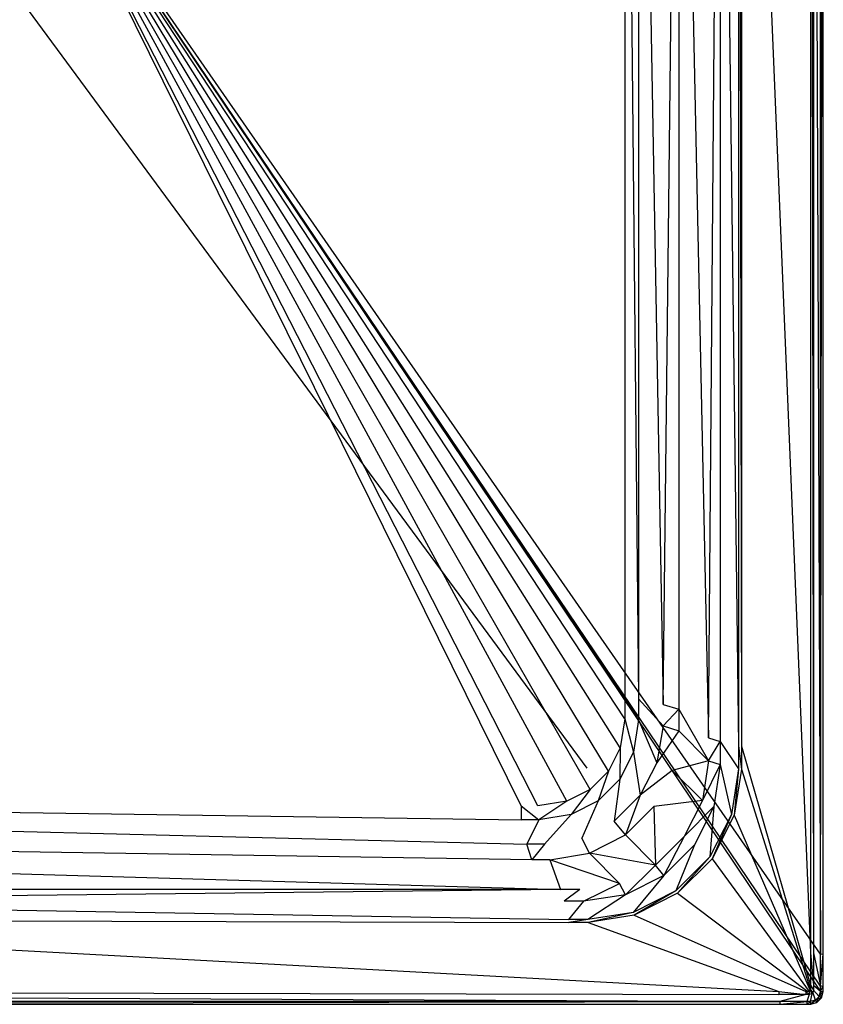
# Model space of a CAD drawing. Extents: x 0 to 0.8, y -1 to 0.
# Tile 2 of 6: x 0.39 to 0.8, y -1 to -0.5. Entities that reach past the tile are written whole.
import ezdxf

# ---------------------------------------------------------------- set-up
doc = ezdxf.new("R2010")
doc.units = 0
doc.layers.add('L2_WANNE_N_606180__0___REPLACEM', color=7, linetype='CONTINUOUS')
doc.layers.add('L3_TEXTUR_N_606180__0___REPLACE', color=7, linetype='CONTINUOUS')

msp = doc.modelspace()

# ---------------------------------------------------------------- linework, layer by layer
at = {"layer": 'L2_WANNE_N_606180__0___REPLACEM', "color": 8}
for points, invisible_edges in [([(0.4, -0.4), (0.001432, -0.977681), (0.001432, -0.022008), (0.4, -0.4)], 14), ([(0.798568, -0.97447), (0.4, -0.4), (0.798568, -0.021671), (0.798568, -0.97447)], 14), ([(0.758492, -0.128993, 0.06), (0.793531, -0.973847, 0.06), (0.793531, -0.022301, 0.06), (0.758492, -0.128993, 0.06)], 14), ([(0.795023, -0.973847, 0.06), (0.793531, -0.022301, 0.06), (0.793531, -0.973847, 0.06), (0.795023, -0.973847, 0.06)], 13), ([(0.793531, -0.022301, 0.06), (0.795023, -0.973847, 0.06), (0.795023, -0.022301, 0.06), (0.793531, -0.022301, 0.06)], 14), ([(0.795023, -0.022301, 0.06), (0.798525, -0.974285, 0.058542), (0.798525, -0.021858, 0.058542), (0.795023, -0.022301, 0.06)], 14), ([(0.798525, -0.974285, 0.058542), (0.795023, -0.022301, 0.06), (0.795023, -0.973847, 0.06), (0.798525, -0.974285, 0.058542)], 13), ([(0.8, -0.021671, 0.055023), (0.798525, -0.974285, 0.058542), (0.8, -0.97447, 0.055023), (0.8, -0.021671, 0.055023)], 13), ([(0.798525, -0.974285, 0.058542), (0.8, -0.021671, 0.055023), (0.798525, -0.021858, 0.058542), (0.798525, -0.974285, 0.058542)], 14), ([(0.8, -0.021671), (0.798568, -0.97447), (0.798568, -0.021671), (0.8, -0.021671)], 13), ([(0.798568, -0.97447), (0.8, -0.021671), (0.8, -0.97447), (0.798568, -0.97447)], 14), ([(0.8, -0.021671), (0.8, -0.97447, 0.001982), (0.8, -0.97447), (0.8, -0.021671)], 13), ([(0.8, -0.97447, 0.001982), (0.8, -0.021671), (0.8, -0.021671, 0.001982), (0.8, -0.97447, 0.001982)], 14), ([(0.8, -0.021671, 0.053041), (0.8, -0.97447, 0.055023), (0.8, -0.97447, 0.053041), (0.8, -0.021671, 0.053041)], 13), ([(0.8, -0.97447, 0.055023), (0.8, -0.021671, 0.053041), (0.8, -0.021671, 0.055023), (0.8, -0.97447, 0.055023)], 14), ([(0.8, -0.021671, 0.001982), (0.8, -0.97447, 0.053041), (0.8, -0.97447, 0.001982), (0.8, -0.021671, 0.001982)], 13), ([(0.8, -0.97447, 0.053041), (0.8, -0.021671, 0.001982), (0.8, -0.021671, 0.053041), (0.8, -0.97447, 0.053041)], 14), ([(0.747623, -0.131263, 0.056655), (0.757, -0.868747, 0.06), (0.757, -0.129106, 0.06), (0.747623, -0.131263, 0.056655)], 14), ([(0.757, -0.129106, 0.06), (0.758492, -0.86886, 0.06), (0.758492, -0.128993, 0.06), (0.757, -0.129106, 0.06)], 14), ([(0.758492, -0.86886, 0.06), (0.757, -0.129106, 0.06), (0.757, -0.868747, 0.06), (0.758492, -0.86886, 0.06)], 13), ([(0.793531, -0.973847, 0.06), (0.758492, -0.128993, 0.06), (0.758492, -0.86886, 0.06), (0.793531, -0.973847, 0.06)], 13), ([(0.726578, -0.147809, 0.035225), (0.741752, -0.864731, 0.048581), (0.741752, -0.133154, 0.048581), (0.726578, -0.147809, 0.035225)], 14), ([(0.747623, -0.131263, 0.056655), (0.741752, -0.864731, 0.048581), (0.747623, -0.866607, 0.056655), (0.747623, -0.131263, 0.056655)], 13), ([(0.741752, -0.864731, 0.048581), (0.747623, -0.131263, 0.056655), (0.741752, -0.133154, 0.048581), (0.741752, -0.864731, 0.048581)], 14), ([(0.757, -0.868747, 0.06), (0.747623, -0.131263, 0.056655), (0.747623, -0.866607, 0.056655), (0.757, -0.868747, 0.06)], 13), ([(0.726578, -0.147809, 0.035225), (0.718751, -0.847691, 0.024459), (0.726578, -0.850193, 0.035225), (0.726578, -0.147809, 0.035225)], 13), ([(0.718751, -0.847691, 0.024459), (0.726578, -0.147809, 0.035225), (0.718751, -0.15033, 0.024459), (0.718751, -0.847691, 0.024459)], 14), ([(0.741752, -0.864731, 0.048581), (0.726578, -0.147809, 0.035225), (0.726578, -0.850193, 0.035225), (0.741752, -0.864731, 0.048581)], 13), ([(0.4, -0.4, 0.02), (0.10076, -0.152803, 0.02), (0.10076, -0.846922, 0.02), (0.4, -0.4, 0.02)], 14), ([(0.69924, -0.153207, 0.02), (0.4, -0.4, 0.02), (0.69924, -0.844838, 0.02), (0.69924, -0.153207, 0.02)], 14), ([(0.706248, -0.844838, 0.02), (0.69924, -0.153207, 0.02), (0.69924, -0.844838, 0.02), (0.706248, -0.844838, 0.02)], 13), ([(0.69924, -0.153207, 0.02), (0.706248, -0.844838, 0.02), (0.706248, -0.153207, 0.02), (0.69924, -0.153207, 0.02)], 14), ([(0.706248, -0.153207, 0.02), (0.718751, -0.847691, 0.024459), (0.718751, -0.15033, 0.024459), (0.706248, -0.153207, 0.02)], 14), ([(0.718751, -0.847691, 0.024459), (0.706248, -0.153207, 0.02), (0.706248, -0.844838, 0.02), (0.718751, -0.847691, 0.024459)], 13), ([(0.4, -0.4), (0.002158, -0.995999), (0.001432, -0.993292), (0.4, -0.4)], 14), ([(0.4, -0.4), (0.001432, -0.993292), (0.001432, -0.990874), (0.4, -0.4)], 14), ([(0.4, -0.4), (0.001432, -0.990874), (0.001432, -0.977681), (0.4, -0.4)], 14), ([(0.4, -0.4), (0.004001, -0.997842), (0.002158, -0.995999), (0.4, -0.4)], 14), ([(0.4, -0.4), (0.006708, -0.998568), (0.004001, -0.997842), (0.4, -0.4)], 14), ([(0.4, -0.4), (0.008724, -0.998568), (0.006708, -0.998568), (0.4, -0.4)], 14), ([(0.4, -0.4), (0.023596, -0.998568), (0.008724, -0.998568), (0.4, -0.4)], 14), ([(0.778066, -0.998568), (0.023596, -0.998568), (0.4, -0.4), (0.778066, -0.998568)], 14), ([(0.4, -0.4, 0.02), (0.10076, -0.846922, 0.02), (0.10076, -0.854998, 0.02), (0.4, -0.4, 0.02)], 14), ([(0.4, -0.4, 0.02), (0.10076, -0.854998, 0.02), (0.103109, -0.869832, 0.02), (0.4, -0.4, 0.02)], 14), ([(0.4, -0.4, 0.02), (0.103109, -0.869832, 0.02), (0.109095, -0.881581, 0.02), (0.4, -0.4, 0.02)], 14), ([(0.4, -0.4, 0.02), (0.109095, -0.881581, 0.02), (0.118419, -0.890905, 0.02), (0.4, -0.4, 0.02)], 14), ([(0.4, -0.4, 0.02), (0.118419, -0.890905, 0.02), (0.130168, -0.896891, 0.02), (0.4, -0.4, 0.02)], 14), ([(0.4, -0.4, 0.02), (0.130168, -0.896891, 0.02), (0.145002, -0.89924, 0.02), (0.4, -0.4, 0.02)], 14), ([(0.4, -0.4, 0.02), (0.145002, -0.89924, 0.02), (0.154157, -0.89924, 0.02), (0.4, -0.4, 0.02)], 14), ([(0.646567, -0.89924, 0.02), (0.4, -0.4, 0.02), (0.154157, -0.89924, 0.02), (0.646567, -0.89924, 0.02)], 14), ([(0.654998, -0.89924, 0.02), (0.4, -0.4, 0.02), (0.646567, -0.89924, 0.02), (0.654998, -0.89924, 0.02)], 14), ([(0.669832, -0.896891, 0.02), (0.4, -0.4, 0.02), (0.654998, -0.89924, 0.02), (0.669832, -0.896891, 0.02)], 14), ([(0.681581, -0.890905, 0.02), (0.4, -0.4, 0.02), (0.669832, -0.896891, 0.02), (0.681581, -0.890905, 0.02)], 14), ([(0.690905, -0.881581, 0.02), (0.4, -0.4, 0.02), (0.681581, -0.890905, 0.02), (0.690905, -0.881581, 0.02)], 14), ([(0.696891, -0.869832, 0.02), (0.4, -0.4, 0.02), (0.690905, -0.881581, 0.02), (0.696891, -0.869832, 0.02)], 14), ([(0.69924, -0.854998, 0.02), (0.4, -0.4, 0.02), (0.696891, -0.869832, 0.02), (0.69924, -0.854998, 0.02)], 14), ([(0.69924, -0.844838, 0.02), (0.4, -0.4, 0.02), (0.69924, -0.854998, 0.02), (0.69924, -0.844838, 0.02)], 14), ([(0.798568, -0.990872), (0.4, -0.4), (0.798568, -0.97447), (0.798568, -0.990872)], 14), ([(0.798568, -0.993292), (0.4, -0.4), (0.798568, -0.990872), (0.798568, -0.993292)], 14), ([(0.798568, -0.993292), (0.797842, -0.995999), (0.4, -0.4), (0.798568, -0.993292)], 14), ([(0.797842, -0.995999), (0.795999, -0.997842), (0.4, -0.4), (0.797842, -0.995999)], 14), ([(0.795999, -0.997842), (0.793292, -0.998568), (0.4, -0.4), (0.795999, -0.997842)], 14), ([(0.793292, -0.998568), (0.791828, -0.998568), (0.4, -0.4), (0.793292, -0.998568)], 14), ([(0.791828, -0.998568), (0.778066, -0.998568), (0.4, -0.4), (0.791828, -0.998568)], 14), ([(0.706248, -0.855549, 0.02), (0.69924, -0.844838, 0.02), (0.69924, -0.854998, 0.02), (0.706248, -0.855549, 0.02)], 13), ([(0.69924, -0.844838, 0.02), (0.706248, -0.855549, 0.02), (0.706248, -0.844838, 0.02), (0.69924, -0.844838, 0.02)], 14), ([(0.718751, -0.858528, 0.024459), (0.706248, -0.844838, 0.02), (0.706248, -0.855549, 0.02), (0.718751, -0.858528, 0.024459)], 13), ([(0.706248, -0.844838, 0.02), (0.718751, -0.858528, 0.024459), (0.718751, -0.847691, 0.024459), (0.706248, -0.844838, 0.02)], 14), ([(0.718751, -0.858528, 0.024459), (0.726578, -0.850193, 0.035225), (0.718751, -0.847691, 0.024459), (0.718751, -0.858528, 0.024459)], 14), ([(0.703638, -0.872025, 0.02), (0.69924, -0.854998, 0.02), (0.696891, -0.869832, 0.02), (0.703638, -0.872025, 0.02)], 13), ([(0.69924, -0.854998, 0.02), (0.703638, -0.872025, 0.02), (0.706248, -0.855549, 0.02), (0.69924, -0.854998, 0.02)], 14), ([(0.726578, -0.850193, 0.035225), (0.718751, -0.858528, 0.024459), (0.726578, -0.861139, 0.035225), (0.726578, -0.850193, 0.035225)], 13), ([(0.741752, -0.876313, 0.048581), (0.726578, -0.850193, 0.035225), (0.726578, -0.861139, 0.035225), (0.741752, -0.876313, 0.048581)], 13), ([(0.726578, -0.850193, 0.035225), (0.741752, -0.876313, 0.048581), (0.741752, -0.864731, 0.048581), (0.726578, -0.850193, 0.035225)], 14), ([(0.71556, -0.877333, 0.024402), (0.706248, -0.855549, 0.02), (0.703638, -0.872025, 0.02), (0.71556, -0.877333, 0.024402)], 13), ([(0.706248, -0.855549, 0.02), (0.71556, -0.877333, 0.024402), (0.718751, -0.858528, 0.024459), (0.706248, -0.855549, 0.02)], 14), ([(0.718751, -0.858528, 0.024459), (0.71556, -0.877333, 0.024402), (0.726578, -0.861139, 0.035225), (0.718751, -0.858528, 0.024459)], 14), ([(0.726578, -0.861139, 0.035225), (0.71556, -0.877333, 0.024402), (0.72332, -0.881305, 0.03503), (0.726578, -0.861139, 0.035225)], 14), ([(0.741752, -0.876313, 0.048581), (0.726578, -0.861139, 0.035225), (0.72332, -0.881305, 0.03503), (0.741752, -0.876313, 0.048581)], 14), ([(0.741752, -0.876313, 0.048581), (0.747623, -0.866607, 0.056655), (0.741752, -0.864731, 0.048581), (0.741752, -0.876313, 0.048581)], 14), ([(0.696644, -0.885751, 0.02), (0.696891, -0.869832, 0.02), (0.690905, -0.881581, 0.02), (0.696644, -0.885751, 0.02)], 13), ([(0.696891, -0.869832, 0.02), (0.696644, -0.885751, 0.02), (0.703638, -0.872025, 0.02), (0.696891, -0.869832, 0.02)], 14), ([(0.747623, -0.866607, 0.056655), (0.741752, -0.876313, 0.048581), (0.747623, -0.878271, 0.056655), (0.747623, -0.866607, 0.056655)], 13), ([(0.757, -0.880505, 0.06), (0.747623, -0.866607, 0.056655), (0.747623, -0.878271, 0.056655), (0.757, -0.880505, 0.06)], 13), ([(0.747623, -0.866607, 0.056655), (0.757, -0.880505, 0.06), (0.757, -0.868747, 0.06), (0.747623, -0.866607, 0.056655)], 14), ([(0.758492, -0.880623, 0.06), (0.757, -0.868747, 0.06), (0.757, -0.880505, 0.06), (0.758492, -0.880623, 0.06)], 13), ([(0.757, -0.868747, 0.06), (0.758492, -0.880623, 0.06), (0.758492, -0.86886, 0.06), (0.757, -0.868747, 0.06)], 14), ([(0.793531, -0.990221, 0.06), (0.758492, -0.86886, 0.06), (0.758492, -0.880623, 0.06), (0.793531, -0.990221, 0.06)], 13), ([(0.758492, -0.86886, 0.06), (0.793531, -0.990221, 0.06), (0.793531, -0.973847, 0.06), (0.758492, -0.86886, 0.06)], 14), ([(0.706997, -0.893848, 0.02436), (0.703638, -0.872025, 0.02), (0.696644, -0.885751, 0.02), (0.706997, -0.893848, 0.02436)], 13), ([(0.703638, -0.872025, 0.02), (0.706997, -0.893848, 0.02436), (0.71556, -0.877333, 0.024402), (0.703638, -0.872025, 0.02)], 14), ([(0.71556, -0.877333, 0.024402), (0.706997, -0.893848, 0.02436), (0.72332, -0.881305, 0.03503), (0.71556, -0.877333, 0.024402)], 14), ([(0.741752, -0.876313, 0.048581), (0.72332, -0.881305, 0.03503), (0.738591, -0.896577, 0.048727), (0.741752, -0.876313, 0.048581)], 14), ([(0.741752, -0.876313, 0.048581), (0.738591, -0.896577, 0.048727), (0.747623, -0.878271, 0.056655), (0.741752, -0.876313, 0.048581)], 14), ([(0.747623, -0.878271, 0.056655), (0.738591, -0.896577, 0.048727), (0.744411, -0.899556, 0.056698), (0.747623, -0.878271, 0.056655)], 14), ([(0.753352, -0.903537, 0.06), (0.747623, -0.878271, 0.056655), (0.744411, -0.899556, 0.056698), (0.753352, -0.903537, 0.06)], 13), ([(0.747623, -0.878271, 0.056655), (0.753352, -0.903537, 0.06), (0.757, -0.880505, 0.06), (0.747623, -0.878271, 0.056655)], 14), ([(0.685751, -0.896644, 0.02), (0.690905, -0.881581, 0.02), (0.681581, -0.890905, 0.02), (0.685751, -0.896644, 0.02)], 13), ([(0.690905, -0.881581, 0.02), (0.685751, -0.896644, 0.02), (0.696644, -0.885751, 0.02), (0.690905, -0.881581, 0.02)], 14), ([(0.72332, -0.881305, 0.03503), (0.706997, -0.893848, 0.02436), (0.713984, -0.899507, 0.034887), (0.72332, -0.881305, 0.03503)], 14), ([(0.738591, -0.896577, 0.048727), (0.72332, -0.881305, 0.03503), (0.713984, -0.899507, 0.034887), (0.738591, -0.896577, 0.048727)], 14), ([(0.754789, -0.904004, 0.06), (0.757, -0.880505, 0.06), (0.753352, -0.903537, 0.06), (0.754789, -0.904004, 0.06)], 13), ([(0.757, -0.880505, 0.06), (0.754789, -0.904004, 0.06), (0.758492, -0.880623, 0.06), (0.757, -0.880505, 0.06)], 14), ([(0.793531, -0.992628, 0.06), (0.758492, -0.880623, 0.06), (0.754789, -0.904004, 0.06), (0.793531, -0.992628, 0.06)], 13), ([(0.758492, -0.880623, 0.06), (0.793531, -0.992628, 0.06), (0.793531, -0.990221, 0.06), (0.758492, -0.880623, 0.06)], 14), ([(0.693848, -0.906997, 0.02436), (0.696644, -0.885751, 0.02), (0.685751, -0.896644, 0.02), (0.693848, -0.906997, 0.02436)], 13), ([(0.696644, -0.885751, 0.02), (0.693848, -0.906997, 0.02436), (0.706997, -0.893848, 0.02436), (0.696644, -0.885751, 0.02)], 14), ([(0.672025, -0.903638, 0.02), (0.681581, -0.890905, 0.02), (0.669832, -0.896891, 0.02), (0.672025, -0.903638, 0.02)], 13), ([(0.681581, -0.890905, 0.02), (0.672025, -0.903638, 0.02), (0.685751, -0.896644, 0.02), (0.681581, -0.890905, 0.02)], 14), ([(0.699507, -0.913984, 0.034887), (0.706997, -0.893848, 0.02436), (0.693848, -0.906997, 0.02436), (0.699507, -0.913984, 0.034887)], 13), ([(0.706997, -0.893848, 0.02436), (0.699507, -0.913984, 0.034887), (0.713984, -0.899507, 0.034887), (0.706997, -0.893848, 0.02436)], 14), ([(0.646567, -0.906248, 0.02), (0.154157, -0.89924, 0.02), (0.154157, -0.906248, 0.02), (0.646567, -0.906248, 0.02)], 13), ([(0.154157, -0.89924, 0.02), (0.646567, -0.906248, 0.02), (0.646567, -0.89924, 0.02), (0.154157, -0.89924, 0.02)], 14), ([(0.655549, -0.906248, 0.02), (0.646567, -0.89924, 0.02), (0.646567, -0.906248, 0.02), (0.655549, -0.906248, 0.02)], 13), ([(0.646567, -0.89924, 0.02), (0.655549, -0.906248, 0.02), (0.654998, -0.89924, 0.02), (0.646567, -0.89924, 0.02)], 14), ([(0.655549, -0.906248, 0.02), (0.669832, -0.896891, 0.02), (0.654998, -0.89924, 0.02), (0.655549, -0.906248, 0.02)], 13), ([(0.669832, -0.896891, 0.02), (0.655549, -0.906248, 0.02), (0.672025, -0.903638, 0.02), (0.669832, -0.896891, 0.02)], 14), ([(0.677333, -0.91556, 0.024402), (0.685751, -0.896644, 0.02), (0.672025, -0.903638, 0.02), (0.677333, -0.91556, 0.024402)], 13), ([(0.685751, -0.896644, 0.02), (0.677333, -0.91556, 0.024402), (0.693848, -0.906997, 0.02436), (0.685751, -0.896644, 0.02)], 14), ([(0.714849, -0.929327, 0.048835), (0.713984, -0.899507, 0.034887), (0.699507, -0.913984, 0.034887), (0.714849, -0.929327, 0.048835)], 13), ([(0.738591, -0.896577, 0.048727), (0.713984, -0.899507, 0.034887), (0.729327, -0.914849, 0.048835), (0.738591, -0.896577, 0.048727)], 14), ([(0.713984, -0.899507, 0.034887), (0.714849, -0.929327, 0.048835), (0.729327, -0.914849, 0.048835), (0.713984, -0.899507, 0.034887)], 14), ([(0.738591, -0.896577, 0.048727), (0.729327, -0.914849, 0.048835), (0.744411, -0.899556, 0.056698), (0.738591, -0.896577, 0.048727)], 14), ([(0.744411, -0.899556, 0.056698), (0.729327, -0.914849, 0.048835), (0.734567, -0.919094, 0.05673), (0.744411, -0.899556, 0.056698)], 14), ([(0.742331, -0.925166, 0.06), (0.744411, -0.899556, 0.056698), (0.734567, -0.919094, 0.05673), (0.742331, -0.925166, 0.06)], 13), ([(0.744411, -0.899556, 0.056698), (0.742331, -0.925166, 0.06), (0.753352, -0.903537, 0.06), (0.744411, -0.899556, 0.056698)], 14), ([(0.658528, -0.918751, 0.024459), (0.672025, -0.903638, 0.02), (0.655549, -0.906248, 0.02), (0.658528, -0.918751, 0.024459)], 13), ([(0.672025, -0.903638, 0.02), (0.658528, -0.918751, 0.024459), (0.677333, -0.91556, 0.024402), (0.672025, -0.903638, 0.02)], 14), ([(0.743554, -0.926054, 0.06), (0.753352, -0.903537, 0.06), (0.742331, -0.925166, 0.06), (0.743554, -0.926054, 0.06)], 13), ([(0.753352, -0.903537, 0.06), (0.743554, -0.926054, 0.06), (0.754789, -0.904004, 0.06), (0.753352, -0.903537, 0.06)], 14), ([(0.793252, -0.993034, 0.06), (0.754789, -0.904004, 0.06), (0.743554, -0.926054, 0.06), (0.793252, -0.993034, 0.06)], 13), ([(0.754789, -0.904004, 0.06), (0.793252, -0.993034, 0.06), (0.793531, -0.992628, 0.06), (0.754789, -0.904004, 0.06)], 14), ([(0.649441, -0.918751, 0.024459), (0.154157, -0.906248, 0.02), (0.151292, -0.918751, 0.024459), (0.649441, -0.918751, 0.024459)], 13), ([(0.154157, -0.906248, 0.02), (0.649441, -0.918751, 0.024459), (0.646567, -0.906248, 0.02), (0.154157, -0.906248, 0.02)], 14), ([(0.649441, -0.918751, 0.024459), (0.655549, -0.906248, 0.02), (0.646567, -0.906248, 0.02), (0.649441, -0.918751, 0.024459)], 13), ([(0.655549, -0.906248, 0.02), (0.649441, -0.918751, 0.024459), (0.658528, -0.918751, 0.024459), (0.655549, -0.906248, 0.02)], 14), ([(0.699507, -0.913984, 0.034887), (0.693848, -0.906997, 0.02436), (0.677333, -0.91556, 0.024402), (0.699507, -0.913984, 0.034887)], 14), ([(0.681305, -0.92332, 0.03503), (0.699507, -0.913984, 0.034887), (0.677333, -0.91556, 0.024402), (0.681305, -0.92332, 0.03503)], 14), ([(0.714849, -0.929327, 0.048835), (0.699507, -0.913984, 0.034887), (0.681305, -0.92332, 0.03503), (0.714849, -0.929327, 0.048835)], 14), ([(0.719094, -0.934567, 0.05673), (0.729327, -0.914849, 0.048835), (0.714849, -0.929327, 0.048835), (0.719094, -0.934567, 0.05673)], 13), ([(0.729327, -0.914849, 0.048835), (0.719094, -0.934567, 0.05673), (0.734567, -0.919094, 0.05673), (0.729327, -0.914849, 0.048835)], 14), ([(0.65196, -0.926578, 0.035225), (0.151292, -0.918751, 0.024459), (0.14878, -0.926578, 0.035225), (0.65196, -0.926578, 0.035225)], 14), ([(0.151292, -0.918751, 0.024459), (0.65196, -0.926578, 0.035225), (0.649441, -0.918751, 0.024459), (0.151292, -0.918751, 0.024459)], 13), ([(0.65196, -0.926578, 0.035225), (0.658528, -0.918751, 0.024459), (0.649441, -0.918751, 0.024459), (0.65196, -0.926578, 0.035225)], 13), ([(0.658528, -0.918751, 0.024459), (0.65196, -0.926578, 0.035225), (0.661139, -0.926578, 0.035225), (0.658528, -0.918751, 0.024459)], 14), ([(0.681305, -0.92332, 0.03503), (0.677333, -0.91556, 0.024402), (0.658528, -0.918751, 0.024459), (0.681305, -0.92332, 0.03503)], 14), ([(0.661139, -0.926578, 0.035225), (0.681305, -0.92332, 0.03503), (0.658528, -0.918751, 0.024459), (0.661139, -0.926578, 0.035225)], 14), ([(0.725166, -0.942331, 0.06), (0.734567, -0.919094, 0.05673), (0.719094, -0.934567, 0.05673), (0.725166, -0.942331, 0.06)], 13), ([(0.734567, -0.919094, 0.05673), (0.725166, -0.942331, 0.06), (0.742331, -0.925166, 0.06), (0.734567, -0.919094, 0.05673)], 14), ([(0.696577, -0.938591, 0.048727), (0.681305, -0.92332, 0.03503), (0.661139, -0.926578, 0.035225), (0.696577, -0.938591, 0.048727)], 14), ([(0.714849, -0.929327, 0.048835), (0.681305, -0.92332, 0.03503), (0.696577, -0.938591, 0.048727), (0.714849, -0.929327, 0.048835)], 14), ([(0.666601, -0.941752, 0.048581), (0.14878, -0.926578, 0.035225), (0.134182, -0.941752, 0.048581), (0.666601, -0.941752, 0.048581)], 13), ([(0.14878, -0.926578, 0.035225), (0.666601, -0.941752, 0.048581), (0.65196, -0.926578, 0.035225), (0.14878, -0.926578, 0.035225)], 14), ([(0.666601, -0.941752, 0.048581), (0.661139, -0.926578, 0.035225), (0.65196, -0.926578, 0.035225), (0.666601, -0.941752, 0.048581)], 13), ([(0.696577, -0.938591, 0.048727), (0.661139, -0.926578, 0.035225), (0.676313, -0.941752, 0.048581), (0.696577, -0.938591, 0.048727)], 14), ([(0.661139, -0.926578, 0.035225), (0.666601, -0.941752, 0.048581), (0.676313, -0.941752, 0.048581), (0.661139, -0.926578, 0.035225)], 14), ([(0.699556, -0.944411, 0.056698), (0.714849, -0.929327, 0.048835), (0.696577, -0.938591, 0.048727), (0.699556, -0.944411, 0.056698)], 14), ([(0.719094, -0.934567, 0.05673), (0.714849, -0.929327, 0.048835), (0.699556, -0.944411, 0.056698), (0.719094, -0.934567, 0.05673)], 14), ([(0.726054, -0.943554, 0.06), (0.742331, -0.925166, 0.06), (0.725166, -0.942331, 0.06), (0.726054, -0.943554, 0.06)], 13), ([(0.742331, -0.925166, 0.06), (0.726054, -0.943554, 0.06), (0.743554, -0.926054, 0.06), (0.742331, -0.925166, 0.06)], 14), ([(0.792812, -0.993424, 0.06), (0.743554, -0.926054, 0.06), (0.726054, -0.943554, 0.06), (0.792812, -0.993424, 0.06)], 13), ([(0.743554, -0.926054, 0.06), (0.792812, -0.993424, 0.06), (0.793252, -0.993034, 0.06), (0.743554, -0.926054, 0.06)], 14), ([(0.703537, -0.953352, 0.06), (0.719094, -0.934567, 0.05673), (0.699556, -0.944411, 0.056698), (0.703537, -0.953352, 0.06)], 13), ([(0.719094, -0.934567, 0.05673), (0.703537, -0.953352, 0.06), (0.725166, -0.942331, 0.06), (0.719094, -0.934567, 0.05673)], 14), ([(0.678271, -0.947623, 0.056655), (0.696577, -0.938591, 0.048727), (0.676313, -0.941752, 0.048581), (0.678271, -0.947623, 0.056655)], 14), ([(0.699556, -0.944411, 0.056698), (0.696577, -0.938591, 0.048727), (0.678271, -0.947623, 0.056655), (0.699556, -0.944411, 0.056698)], 14), ([(0.132298, -0.947623, 0.056655), (0.666601, -0.941752, 0.048581), (0.134182, -0.941752, 0.048581), (0.132298, -0.947623, 0.056655)], 13), ([(0.666601, -0.941752, 0.048581), (0.132298, -0.947623, 0.056655), (0.668491, -0.947623, 0.056655), (0.666601, -0.941752, 0.048581)], 14), ([(0.668491, -0.947623, 0.056655), (0.676313, -0.941752, 0.048581), (0.666601, -0.941752, 0.048581), (0.668491, -0.947623, 0.056655)], 13), ([(0.676313, -0.941752, 0.048581), (0.668491, -0.947623, 0.056655), (0.678271, -0.947623, 0.056655), (0.676313, -0.941752, 0.048581)], 14), ([(0.680505, -0.957, 0.06), (0.699556, -0.944411, 0.056698), (0.678271, -0.947623, 0.056655), (0.680505, -0.957, 0.06)], 13), ([(0.699556, -0.944411, 0.056698), (0.680505, -0.957, 0.06), (0.703537, -0.953352, 0.06), (0.699556, -0.944411, 0.056698)], 14), ([(0.704004, -0.954789, 0.06), (0.725166, -0.942331, 0.06), (0.703537, -0.953352, 0.06), (0.704004, -0.954789, 0.06)], 13), ([(0.725166, -0.942331, 0.06), (0.704004, -0.954789, 0.06), (0.726054, -0.943554, 0.06), (0.725166, -0.942331, 0.06)], 14), ([(0.792194, -0.993531, 0.06), (0.726054, -0.943554, 0.06), (0.704004, -0.954789, 0.06), (0.792194, -0.993531, 0.06)], 13), ([(0.726054, -0.943554, 0.06), (0.792194, -0.993531, 0.06), (0.792812, -0.993424, 0.06), (0.726054, -0.943554, 0.06)], 14), ([(0.670646, -0.957, 0.06), (0.132298, -0.947623, 0.056655), (0.130149, -0.957, 0.06), (0.670646, -0.957, 0.06)], 13), ([(0.132298, -0.947623, 0.056655), (0.670646, -0.957, 0.06), (0.668491, -0.947623, 0.056655), (0.132298, -0.947623, 0.056655)], 14), ([(0.670646, -0.957, 0.06), (0.678271, -0.947623, 0.056655), (0.668491, -0.947623, 0.056655), (0.670646, -0.957, 0.06)], 13), ([(0.678271, -0.947623, 0.056655), (0.670646, -0.957, 0.06), (0.680505, -0.957, 0.06), (0.678271, -0.947623, 0.056655)], 14), ([(0.680623, -0.958492, 0.06), (0.703537, -0.953352, 0.06), (0.680505, -0.957, 0.06), (0.680623, -0.958492, 0.06)], 13), ([(0.703537, -0.953352, 0.06), (0.680623, -0.958492, 0.06), (0.704004, -0.954789, 0.06), (0.703537, -0.953352, 0.06)], 14), ([(0.791176, -0.993531, 0.06), (0.704004, -0.954789, 0.06), (0.680623, -0.958492, 0.06), (0.791176, -0.993531, 0.06)], 13), ([(0.704004, -0.954789, 0.06), (0.791176, -0.993531, 0.06), (0.792194, -0.993531, 0.06), (0.704004, -0.954789, 0.06)], 14), ([(0.777436, -0.993531, 0.06), (0.130036, -0.958492, 0.06), (0.024223, -0.993531, 0.06), (0.777436, -0.993531, 0.06)], 13), ([(0.670759, -0.958492, 0.06), (0.130149, -0.957, 0.06), (0.130036, -0.958492, 0.06), (0.670759, -0.958492, 0.06)], 13), ([(0.130036, -0.958492, 0.06), (0.777436, -0.993531, 0.06), (0.670759, -0.958492, 0.06), (0.130036, -0.958492, 0.06)], 14), ([(0.130149, -0.957, 0.06), (0.670759, -0.958492, 0.06), (0.670646, -0.957, 0.06), (0.130149, -0.957, 0.06)], 14), ([(0.670759, -0.958492, 0.06), (0.680505, -0.957, 0.06), (0.670646, -0.957, 0.06), (0.670759, -0.958492, 0.06)], 13), ([(0.680505, -0.957, 0.06), (0.670759, -0.958492, 0.06), (0.680623, -0.958492, 0.06), (0.680505, -0.957, 0.06)], 14), ([(0.777436, -0.993531, 0.06), (0.680623, -0.958492, 0.06), (0.670759, -0.958492, 0.06), (0.777436, -0.993531, 0.06)], 13), ([(0.680623, -0.958492, 0.06), (0.777436, -0.993531, 0.06), (0.791176, -0.993531, 0.06), (0.680623, -0.958492, 0.06)], 14), ([(0.795023, -0.990221, 0.06), (0.793531, -0.973847, 0.06), (0.793531, -0.990221, 0.06), (0.795023, -0.990221, 0.06)], 13), ([(0.793531, -0.973847, 0.06), (0.795023, -0.990221, 0.06), (0.795023, -0.973847, 0.06), (0.793531, -0.973847, 0.06)], 14), ([(0.798525, -0.990679, 0.058542), (0.795023, -0.973847, 0.06), (0.795023, -0.990221, 0.06), (0.798525, -0.990679, 0.058542)], 13), ([(0.795023, -0.973847, 0.06), (0.798525, -0.990679, 0.058542), (0.798525, -0.974285, 0.058542), (0.795023, -0.973847, 0.06)], 14), ([(0.798525, -0.990679, 0.058542), (0.8, -0.97447, 0.055023), (0.798525, -0.974285, 0.058542), (0.798525, -0.990679, 0.058542)], 14), ([(0.8, -0.97447, 0.055023), (0.798525, -0.990679, 0.058542), (0.8, -0.990872, 0.055023), (0.8, -0.97447, 0.055023)], 13), ([(0.8, -0.97447), (0.798568, -0.990872), (0.798568, -0.97447), (0.8, -0.97447)], 13), ([(0.798568, -0.990872), (0.8, -0.97447), (0.8, -0.990872), (0.798568, -0.990872)], 14), ([(0.8, -0.97447), (0.8, -0.990872, 0.001982), (0.8, -0.990872), (0.8, -0.97447)], 13), ([(0.8, -0.990872, 0.001982), (0.8, -0.97447), (0.8, -0.97447, 0.001982), (0.8, -0.990872, 0.001982)], 14), ([(0.8, -0.97447, 0.053041), (0.8, -0.990872, 0.055023), (0.8, -0.990872, 0.053041), (0.8, -0.97447, 0.053041)], 13), ([(0.8, -0.990872, 0.055023), (0.8, -0.97447, 0.053041), (0.8, -0.97447, 0.055023), (0.8, -0.990872, 0.055023)], 14), ([(0.8, -0.97447, 0.001982), (0.8, -0.990872, 0.053041), (0.8, -0.990872, 0.001982), (0.8, -0.97447, 0.001982)], 13), ([(0.8, -0.990872, 0.053041), (0.8, -0.97447, 0.001982), (0.8, -0.97447, 0.053041), (0.8, -0.990872, 0.053041)], 14), ([(0.777436, -0.995023, 0.06), (0.024223, -0.993531, 0.06), (0.024223, -0.995023, 0.06), (0.777436, -0.995023, 0.06)], 13), ([(0.024223, -0.993531, 0.06), (0.777436, -0.995023, 0.06), (0.777436, -0.993531, 0.06), (0.024223, -0.993531, 0.06)], 14), ([(0.791176, -0.995023, 0.06), (0.777436, -0.993531, 0.06), (0.777436, -0.995023, 0.06), (0.791176, -0.995023, 0.06)], 13), ([(0.777436, -0.993531, 0.06), (0.791176, -0.995023, 0.06), (0.791176, -0.993531, 0.06), (0.777436, -0.993531, 0.06)], 14), ([(0.792825, -0.995023, 0.06), (0.791176, -0.993531, 0.06), (0.791176, -0.995023, 0.06), (0.792825, -0.995023, 0.06)], 13), ([(0.791176, -0.993531, 0.06), (0.792825, -0.995023, 0.06), (0.792194, -0.993531, 0.06), (0.791176, -0.993531, 0.06)], 14), ([(0.792825, -0.995023, 0.06), (0.792812, -0.993424, 0.06), (0.792194, -0.993531, 0.06), (0.792825, -0.995023, 0.06)], 13), ([(0.794164, -0.994664, 0.06), (0.793252, -0.993034, 0.06), (0.792812, -0.993424, 0.06), (0.794164, -0.994664, 0.06)], 13), ([(0.792812, -0.993424, 0.06), (0.792825, -0.995023, 0.06), (0.794164, -0.994664, 0.06), (0.792812, -0.993424, 0.06)], 14), ([(0.793286, -0.998525, 0.058542), (0.794164, -0.994664, 0.06), (0.792825, -0.995023, 0.06), (0.793286, -0.998525, 0.058542)], 13), ([(0.794664, -0.994164, 0.06), (0.793531, -0.992628, 0.06), (0.793252, -0.993034, 0.06), (0.794664, -0.994164, 0.06)], 13), ([(0.793252, -0.993034, 0.06), (0.794164, -0.994664, 0.06), (0.794664, -0.994164, 0.06), (0.793252, -0.993034, 0.06)], 14), ([(0.794164, -0.994664, 0.06), (0.793286, -0.998525, 0.058542), (0.79595, -0.997758, 0.058542), (0.794164, -0.994664, 0.06)], 14), ([(0.795023, -0.992825, 0.06), (0.793531, -0.990221, 0.06), (0.793531, -0.992628, 0.06), (0.795023, -0.992825, 0.06)], 13), ([(0.793531, -0.990221, 0.06), (0.795023, -0.992825, 0.06), (0.795023, -0.990221, 0.06), (0.793531, -0.990221, 0.06)], 14), ([(0.793531, -0.992628, 0.06), (0.794664, -0.994164, 0.06), (0.795023, -0.992825, 0.06), (0.793531, -0.992628, 0.06)], 14), ([(0.79595, -0.997758, 0.058542), (0.794664, -0.994164, 0.06), (0.794164, -0.994664, 0.06), (0.79595, -0.997758, 0.058542)], 13), ([(0.797758, -0.99595, 0.058542), (0.795023, -0.992825, 0.06), (0.794664, -0.994164, 0.06), (0.797758, -0.99595, 0.058542)], 13), ([(0.794664, -0.994164, 0.06), (0.79595, -0.997758, 0.058542), (0.797758, -0.99595, 0.058542), (0.794664, -0.994164, 0.06)], 14), ([(0.798525, -0.993286, 0.058542), (0.795023, -0.990221, 0.06), (0.795023, -0.992825, 0.06), (0.798525, -0.993286, 0.058542)], 13), ([(0.795023, -0.990221, 0.06), (0.798525, -0.993286, 0.058542), (0.798525, -0.990679, 0.058542), (0.795023, -0.990221, 0.06)], 14), ([(0.795023, -0.992825, 0.06), (0.797758, -0.99595, 0.058542), (0.798525, -0.993286, 0.058542), (0.795023, -0.992825, 0.06)], 14), ([(0.798525, -0.993286, 0.058542), (0.797758, -0.99595, 0.058542), (0.8, -0.99348, 0.055023), (0.798525, -0.993286, 0.058542)], 14), ([(0.8, -0.99348, 0.055023), (0.797758, -0.99595, 0.058542), (0.799126, -0.99674, 0.055023), (0.8, -0.99348, 0.055023)], 14), ([(0.798568, -0.993292), (0.799126, -0.99674), (0.797842, -0.995999), (0.798568, -0.993292)], 13), ([(0.798525, -0.993286, 0.058542), (0.8, -0.990872, 0.055023), (0.798525, -0.990679, 0.058542), (0.798525, -0.993286, 0.058542)], 14), ([(0.8, -0.990872, 0.055023), (0.798525, -0.993286, 0.058542), (0.8, -0.99348, 0.055023), (0.8, -0.990872, 0.055023)], 13), ([(0.8, -0.990872), (0.798568, -0.993292), (0.798568, -0.990872), (0.8, -0.990872)], 13), ([(0.798568, -0.993292), (0.8, -0.990872), (0.8, -0.99348), (0.798568, -0.993292)], 14), ([(0.799126, -0.99674), (0.798568, -0.993292), (0.8, -0.99348), (0.799126, -0.99674)], 14), ([(0.8, -0.99348), (0.799126, -0.99674, 0.001982), (0.799126, -0.99674), (0.8, -0.99348)], 13), ([(0.799126, -0.99674, 0.001982), (0.8, -0.99348), (0.8, -0.99348, 0.001982), (0.799126, -0.99674, 0.001982)], 14), ([(0.8, -0.99348, 0.053041), (0.799126, -0.99674, 0.055023), (0.799126, -0.99674, 0.053041), (0.8, -0.99348, 0.053041)], 13), ([(0.799126, -0.99674, 0.055023), (0.8, -0.99348, 0.053041), (0.8, -0.99348, 0.055023), (0.799126, -0.99674, 0.055023)], 14), ([(0.8, -0.99348, 0.001982), (0.799126, -0.99674, 0.053041), (0.799126, -0.99674, 0.001982), (0.8, -0.99348, 0.001982)], 13), ([(0.799126, -0.99674, 0.053041), (0.8, -0.99348, 0.001982), (0.8, -0.99348, 0.053041), (0.799126, -0.99674, 0.053041)], 14), ([(0.8, -0.990872), (0.8, -0.99348, 0.001982), (0.8, -0.99348), (0.8, -0.990872)], 13), ([(0.8, -0.99348, 0.001982), (0.8, -0.990872), (0.8, -0.990872, 0.001982), (0.8, -0.99348, 0.001982)], 14), ([(0.8, -0.990872, 0.053041), (0.8, -0.99348, 0.055023), (0.8, -0.99348, 0.053041), (0.8, -0.990872, 0.053041)], 13), ([(0.8, -0.99348, 0.055023), (0.8, -0.990872, 0.053041), (0.8, -0.990872, 0.055023), (0.8, -0.99348, 0.055023)], 14), ([(0.8, -0.990872, 0.001982), (0.8, -0.99348, 0.053041), (0.8, -0.99348, 0.001982), (0.8, -0.990872, 0.001982)], 13), ([(0.8, -0.99348, 0.053041), (0.8, -0.990872, 0.001982), (0.8, -0.990872, 0.053041), (0.8, -0.99348, 0.053041)], 14), ([(0.777879, -0.998525, 0.058542), (0.023596, -1, 0.055023), (0.778066, -1, 0.055023), (0.777879, -0.998525, 0.058542)], 13), ([(0.023596, -1, 0.055023), (0.777879, -0.998525, 0.058542), (0.023782, -0.998525, 0.058542), (0.023596, -1, 0.055023)], 14), ([(0.778066, -0.998568), (0.023596, -1), (0.023596, -0.998568), (0.778066, -0.998568)], 13), ([(0.023596, -1), (0.778066, -0.998568), (0.778066, -1), (0.023596, -1)], 14), ([(0.778066, -1, 0.001982), (0.023596, -1, 0.053041), (0.023596, -1, 0.001982), (0.778066, -1, 0.001982)], 13), ([(0.023596, -1, 0.053041), (0.778066, -1, 0.001982), (0.778066, -1, 0.053041), (0.023596, -1, 0.053041)], 14), ([(0.778066, -1, 0.001982), (0.023596, -1), (0.778066, -1), (0.778066, -1, 0.001982)], 13), ([(0.023596, -1), (0.778066, -1, 0.001982), (0.023596, -1, 0.001982), (0.023596, -1)], 14), ([(0.778066, -1, 0.055023), (0.023596, -1, 0.053041), (0.778066, -1, 0.053041), (0.778066, -1, 0.055023)], 13), ([(0.023596, -1, 0.053041), (0.778066, -1, 0.055023), (0.023596, -1, 0.055023), (0.023596, -1, 0.053041)], 14), ([(0.777879, -0.998525, 0.058542), (0.024223, -0.995023, 0.06), (0.023782, -0.998525, 0.058542), (0.777879, -0.998525, 0.058542)], 13), ([(0.024223, -0.995023, 0.06), (0.777879, -0.998525, 0.058542), (0.777436, -0.995023, 0.06), (0.024223, -0.995023, 0.06)], 14), ([(0.777879, -0.998525, 0.058542), (0.791176, -0.995023, 0.06), (0.777436, -0.995023, 0.06), (0.777879, -0.998525, 0.058542)], 13), ([(0.791176, -0.995023, 0.06), (0.777879, -0.998525, 0.058542), (0.791635, -0.998525, 0.058542), (0.791176, -0.995023, 0.06)], 14), ([(0.778066, -1, 0.055023), (0.791635, -0.998525, 0.058542), (0.777879, -0.998525, 0.058542), (0.778066, -1, 0.055023)], 14), ([(0.791635, -0.998525, 0.058542), (0.778066, -1, 0.055023), (0.791828, -1, 0.055023), (0.791635, -0.998525, 0.058542)], 13), ([(0.791828, -0.998568), (0.778066, -1), (0.778066, -0.998568), (0.791828, -0.998568)], 13), ([(0.778066, -1), (0.791828, -0.998568), (0.791828, -1), (0.778066, -1)], 14), ([(0.791828, -1, 0.055023), (0.778066, -1, 0.053041), (0.791828, -1, 0.053041), (0.791828, -1, 0.055023)], 13), ([(0.778066, -1, 0.053041), (0.791828, -1, 0.055023), (0.778066, -1, 0.055023), (0.778066, -1, 0.053041)], 14), ([(0.791828, -1, 0.053041), (0.778066, -1, 0.001982), (0.791828, -1, 0.001982), (0.791828, -1, 0.053041)], 13), ([(0.778066, -1, 0.001982), (0.791828, -1, 0.053041), (0.778066, -1, 0.053041), (0.778066, -1, 0.001982)], 14), ([(0.791828, -1, 0.001982), (0.778066, -1), (0.791828, -1), (0.791828, -1, 0.001982)], 13), ([(0.778066, -1), (0.791828, -1, 0.001982), (0.778066, -1, 0.001982), (0.778066, -1)], 14), ([(0.791635, -0.998525, 0.058542), (0.792825, -0.995023, 0.06), (0.791176, -0.995023, 0.06), (0.791635, -0.998525, 0.058542)], 13), ([(0.792825, -0.995023, 0.06), (0.791635, -0.998525, 0.058542), (0.793286, -0.998525, 0.058542), (0.792825, -0.995023, 0.06)], 14), ([(0.791828, -1, 0.055023), (0.793286, -0.998525, 0.058542), (0.791635, -0.998525, 0.058542), (0.791828, -1, 0.055023)], 14), ([(0.793286, -0.998525, 0.058542), (0.791828, -1, 0.055023), (0.79348, -1, 0.055023), (0.793286, -0.998525, 0.058542)], 13), ([(0.793292, -0.998568), (0.791828, -1), (0.791828, -0.998568), (0.793292, -0.998568)], 13), ([(0.791828, -1), (0.793292, -0.998568), (0.79348, -1), (0.791828, -1)], 14), ([(0.79348, -1, 0.001982), (0.791828, -1), (0.79348, -1), (0.79348, -1, 0.001982)], 13), ([(0.791828, -1), (0.79348, -1, 0.001982), (0.791828, -1, 0.001982), (0.791828, -1)], 14), ([(0.79348, -1, 0.053041), (0.791828, -1, 0.055023), (0.791828, -1, 0.053041), (0.79348, -1, 0.053041)], 13), ([(0.791828, -1, 0.055023), (0.79348, -1, 0.053041), (0.79348, -1, 0.055023), (0.791828, -1, 0.055023)], 14), ([(0.79348, -1, 0.001982), (0.791828, -1, 0.053041), (0.791828, -1, 0.001982), (0.79348, -1, 0.001982)], 13), ([(0.791828, -1, 0.053041), (0.79348, -1, 0.001982), (0.79348, -1, 0.053041), (0.791828, -1, 0.053041)], 14), ([(0.793286, -0.998525, 0.058542), (0.79348, -1, 0.055023), (0.79595, -0.997758, 0.058542), (0.793286, -0.998525, 0.058542)], 14), ([(0.795999, -0.997842), (0.79348, -1), (0.793292, -0.998568), (0.795999, -0.997842)], 13), ([(0.79595, -0.997758, 0.058542), (0.79348, -1, 0.055023), (0.79674, -0.999126, 0.055023), (0.79595, -0.997758, 0.058542)], 14), ([(0.79348, -1), (0.795999, -0.997842), (0.79674, -0.999126), (0.79348, -1)], 14), ([(0.79674, -0.999126, 0.001982), (0.79348, -1), (0.79674, -0.999126), (0.79674, -0.999126, 0.001982)], 13), ([(0.79348, -1), (0.79674, -0.999126, 0.001982), (0.79348, -1, 0.001982), (0.79348, -1)], 14), ([(0.79674, -0.999126, 0.055023), (0.79348, -1, 0.053041), (0.79674, -0.999126, 0.053041), (0.79674, -0.999126, 0.055023)], 13), ([(0.79348, -1, 0.053041), (0.79674, -0.999126, 0.055023), (0.79348, -1, 0.055023), (0.79348, -1, 0.053041)], 14), ([(0.79674, -0.999126, 0.053041), (0.79348, -1, 0.001982), (0.79674, -0.999126, 0.001982), (0.79674, -0.999126, 0.053041)], 13), ([(0.79348, -1, 0.001982), (0.79674, -0.999126, 0.053041), (0.79348, -1, 0.053041), (0.79348, -1, 0.001982)], 14), ([(0.79595, -0.997758, 0.058542), (0.799126, -0.99674, 0.055023), (0.797758, -0.99595, 0.058542), (0.79595, -0.997758, 0.058542)], 14), ([(0.799126, -0.99674, 0.055023), (0.79595, -0.997758, 0.058542), (0.79674, -0.999126, 0.055023), (0.799126, -0.99674, 0.055023)], 13), ([(0.797842, -0.995999), (0.79674, -0.999126), (0.795999, -0.997842), (0.797842, -0.995999)], 13), ([(0.79674, -0.999126), (0.797842, -0.995999), (0.799126, -0.99674), (0.79674, -0.999126)], 14), ([(0.799126, -0.99674, 0.001982), (0.79674, -0.999126), (0.799126, -0.99674), (0.799126, -0.99674, 0.001982)], 13), ([(0.79674, -0.999126), (0.799126, -0.99674, 0.001982), (0.79674, -0.999126, 0.001982), (0.79674, -0.999126)], 14), ([(0.799126, -0.99674, 0.053041), (0.79674, -0.999126, 0.055023), (0.79674, -0.999126, 0.053041), (0.799126, -0.99674, 0.053041)], 13), ([(0.79674, -0.999126, 0.055023), (0.799126, -0.99674, 0.053041), (0.799126, -0.99674, 0.055023), (0.79674, -0.999126, 0.055023)], 14), ([(0.799126, -0.99674, 0.053041), (0.79674, -0.999126, 0.001982), (0.799126, -0.99674, 0.001982), (0.799126, -0.99674, 0.053041)], 13), ([(0.79674, -0.999126, 0.001982), (0.799126, -0.99674, 0.053041), (0.79674, -0.999126, 0.053041), (0.79674, -0.999126, 0.001982)], 14)]:
    msp.add_3dface(points, dxfattribs=dict(at, invisible_edges=invisible_edges))
at = {"layer": 'L3_TEXTUR_N_606180__0___REPLACE', "color": 8}
for points, invisible_edges in [([(0.68, -0.88, 0.0205), (0.12, -0.12, 0.0205), (0.12, -0.88, 0.0205), (0.68, -0.88, 0.0205)], 13), ([(0.12, -0.12, 0.0205), (0.68, -0.88, 0.0205), (0.68, -0.12, 0.0205), (0.12, -0.12, 0.0205)], 14)]:
    msp.add_3dface(points, dxfattribs=dict(at, invisible_edges=invisible_edges))

doc.saveas('drawing.dxf')
